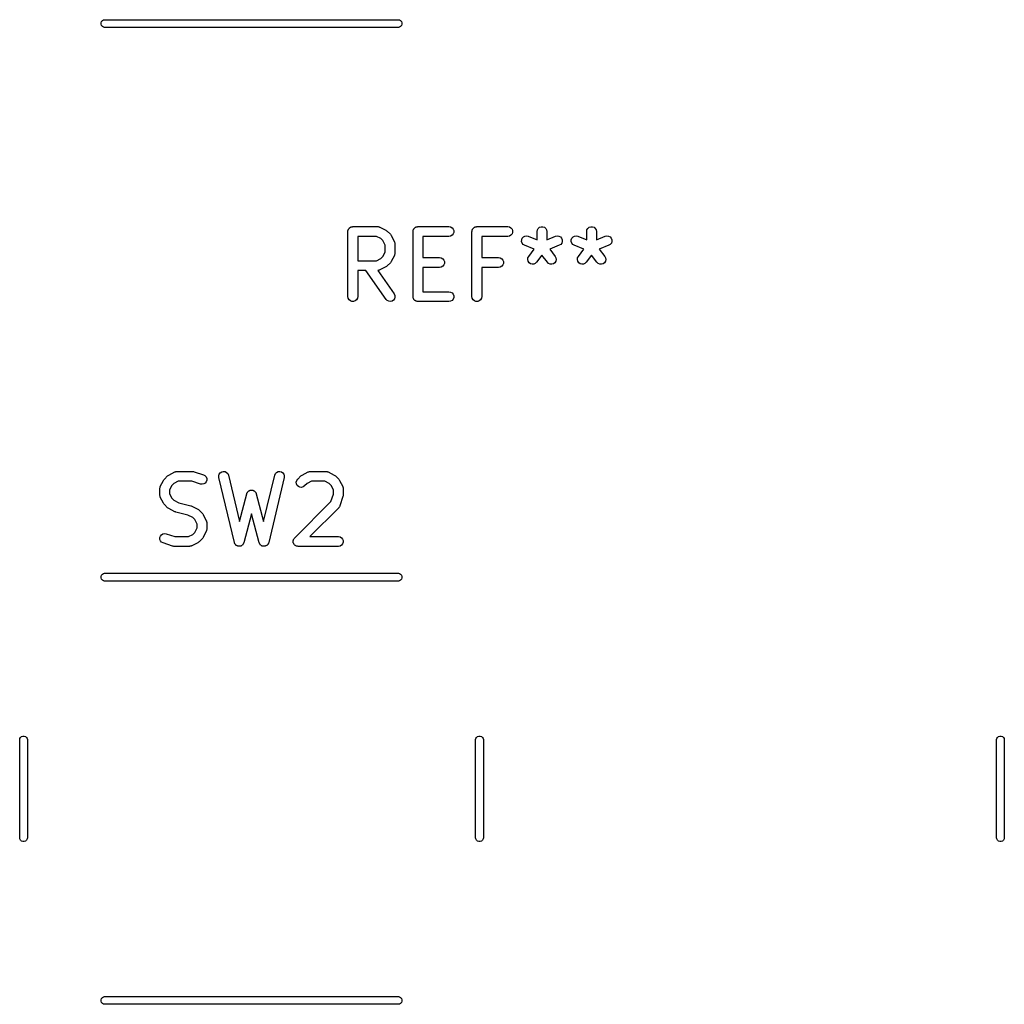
# Model space of a CAD drawing. Extents: x 76.7 to 113.3, y -101.6 to -38.8.
# Tile 7 of 11: x 76.7 to 91.8, y -69.6 to -54.4. Entities that reach past the tile are written whole.
import ezdxf

# ---------------------------------------------------------------- set-up
doc = ezdxf.new("R2010")
doc.units = 0
doc.header["$MEASUREMENT"] = 0
doc.layers.add('BLACK', color=7, linetype='CONTINUOUS')

msp = doc.modelspace()

# ---------------------------------------------------------------- linework, layer by layer
at = {"layer": 'BLACK', "linetype": 'CONTINUOUS'}
for p, q in [((77.94, -54.4894), (77.9472, -54.4695)), ((77.94, -54.5106), (77.94, -54.4894)), ((77.9472, -54.5305), (77.94, -54.5106)), ((77.9472, -54.4695), (77.9608, -54.4533)), ((77.9608, -54.5467), (77.9472, -54.5305)), ((77.9608, -54.4533), (77.9792, -54.4427)), ((77.9792, -54.5573), (77.9608, -54.5467)), ((77.9792, -54.4427), (77.9948, -54.44)), ((77.9948, -54.56), (77.9792, -54.5573)), ((77.9948, -54.44), (82.5052, -54.44)), ((82.5052, -54.56), (77.9948, -54.56)), ((82.5052, -54.44), (82.5208, -54.4427)), ((82.5208, -54.5573), (82.5052, -54.56)), ((82.5208, -54.4427), (82.5392, -54.4533)), ((82.5392, -54.5467), (82.5208, -54.5573)), ((82.5392, -54.4533), (82.5528, -54.4695)), ((82.5528, -54.5305), (82.5392, -54.5467)), ((82.5528, -54.4695), (82.56, -54.4894)), ((82.56, -54.5106), (82.5528, -54.5305)), ((82.56, -54.4894), (82.56, -54.5106)), ((81.7302, -57.6924), (81.7314, -57.6859)), ((81.7302, -58.6924), (81.7302, -57.6924)), ((81.7314, -57.6794), (81.7336, -57.6732)), ((81.7314, -57.6859), (81.7314, -57.6794)), ((81.7336, -57.6732), (81.7348, -57.6667)), ((81.7348, -57.6667), (81.738, -57.661)), ((81.738, -57.661), (81.7403, -57.6549)), ((81.7403, -57.6549), (81.7445, -57.6499)), ((81.7445, -57.6499), (81.7478, -57.6442)), ((81.7478, -57.6442), (81.7528, -57.64)), ((81.7528, -57.64), (81.757, -57.6349)), ((81.757, -57.6349), (81.7627, -57.6316)), ((81.7627, -57.6316), (81.7677, -57.6274)), ((81.7677, -57.6274), (81.7739, -57.6252)), ((81.7739, -57.6252), (81.7796, -57.6219)), ((81.7796, -57.6219), (81.786, -57.6208)), ((81.786, -57.6208), (81.7922, -57.6185)), ((81.7922, -57.6185), (81.7988, -57.6185)), ((81.7988, -57.6185), (81.8052, -57.6174)), ((81.8052, -57.6174), (82.1862, -57.6174)), ((82.1862, -57.6174), (82.1904, -57.6181)), ((82.1904, -57.6181), (82.1948, -57.6179)), ((82.1948, -57.6179), (82.2032, -57.6204)), ((82.2032, -57.6204), (82.2118, -57.6219)), ((82.2118, -57.6219), (82.2156, -57.6241)), ((82.2156, -57.6241), (82.2197, -57.6253)), ((82.2197, -57.6253), (82.315, -57.6729)), ((82.315, -57.6729), (82.3246, -57.6801)), ((82.3246, -57.6801), (82.3345, -57.687)), ((82.3345, -57.687), (82.3821, -57.7346)), ((82.3821, -57.7346), (82.389, -57.7444)), ((82.389, -57.7444), (82.3961, -57.7541)), ((82.3961, -57.7541), (82.4437, -57.8493)), ((82.7302, -57.6924), (82.7314, -57.6859)), ((82.7302, -58.6924), (82.7302, -57.6924)), ((82.7314, -57.6794), (82.7336, -57.6732)), ((82.7314, -57.6859), (82.7314, -57.6794)), ((82.7336, -57.6732), (82.7348, -57.6667)), ((82.7348, -57.6667), (82.738, -57.661)), ((82.738, -57.661), (82.7403, -57.6549)), ((82.7403, -57.6549), (82.7445, -57.6499)), ((82.7445, -57.6499), (82.7478, -57.6442)), ((82.7478, -57.6442), (82.7528, -57.64)), ((82.7528, -57.64), (82.757, -57.6349)), ((82.757, -57.6349), (82.7627, -57.6316)), ((82.7627, -57.6316), (82.7677, -57.6274)), ((82.7677, -57.6274), (82.7739, -57.6252)), ((82.7739, -57.6252), (82.7796, -57.6219)), ((82.7796, -57.6219), (82.786, -57.6208)), ((82.786, -57.6208), (82.7922, -57.6185)), ((82.7922, -57.6185), (82.7988, -57.6185)), ((82.7988, -57.6185), (82.8052, -57.6174)), ((82.8052, -57.6174), (83.2814, -57.6174)), ((83.2814, -57.6174), (83.3071, -57.6219)), ((83.3071, -57.6219), (83.3296, -57.6349)), ((83.3296, -57.7498), (83.3071, -57.7629)), ((83.3296, -57.6349), (83.3464, -57.6549)), ((83.3464, -57.7299), (83.3296, -57.7498)), ((83.3464, -57.6549), (83.3553, -57.6794)), ((83.3553, -57.7054), (83.3464, -57.7299)), ((83.3553, -57.6794), (83.3553, -57.7054)), ((83.635, -57.6924), (83.6361, -57.6859)), ((83.635, -58.6924), (83.635, -57.6924)), ((83.6361, -57.6794), (83.6384, -57.6732)), ((83.6361, -57.6859), (83.6361, -57.6794)), ((83.6384, -57.6732), (83.6395, -57.6667)), ((83.6395, -57.6667), (83.6428, -57.661)), ((83.6428, -57.661), (83.645, -57.6549)), ((83.645, -57.6549), (83.6493, -57.6499)), ((83.6493, -57.6499), (83.6525, -57.6442)), ((83.6525, -57.6442), (83.6576, -57.64)), ((83.6576, -57.64), (83.6618, -57.6349)), ((83.6618, -57.6349), (83.6675, -57.6316)), ((83.6675, -57.6316), (83.6725, -57.6274)), ((83.6725, -57.6274), (83.6787, -57.6252)), ((83.6787, -57.6252), (83.6843, -57.6219)), ((83.6843, -57.6219), (83.6908, -57.6208)), ((83.6908, -57.6208), (83.697, -57.6185)), ((83.697, -57.6185), (83.7035, -57.6185)), ((83.7035, -57.6185), (83.71, -57.6174)), ((83.71, -57.6174), (84.1862, -57.6174)), ((84.1862, -57.6174), (84.2118, -57.6219)), ((84.2118, -57.6219), (84.2344, -57.6349)), ((84.2344, -57.7498), (84.2118, -57.7629)), ((84.2344, -57.6349), (84.2511, -57.6549)), ((84.2511, -57.7299), (84.2344, -57.7498)), ((84.2511, -57.6549), (84.2601, -57.6794)), ((84.2601, -57.7054), (84.2511, -57.7299)), ((84.2601, -57.6794), (84.2601, -57.7054)), ((84.635, -57.6924), (84.6395, -57.6667)), ((84.635, -57.8197), (84.635, -57.6924)), ((84.6395, -57.6667), (84.6525, -57.6442)), ((84.6525, -57.6442), (84.6725, -57.6274)), ((84.6725, -57.6274), (84.697, -57.6185)), ((84.697, -57.6185), (84.723, -57.6185)), ((84.723, -57.6185), (84.7475, -57.6274)), ((84.7475, -57.6274), (84.7675, -57.6442)), ((84.7675, -57.6442), (84.7805, -57.6667)), ((84.7805, -57.6667), (84.785, -57.6924)), ((84.785, -57.6924), (84.785, -57.8197)), ((85.3969, -57.6924), (85.4014, -57.6667)), ((85.3969, -57.8197), (85.3969, -57.6924)), ((85.4014, -57.6667), (85.4145, -57.6442)), ((85.4145, -57.6442), (85.4344, -57.6274)), ((85.4344, -57.6274), (85.4589, -57.6185)), ((85.4589, -57.6185), (85.4849, -57.6185)), ((85.4849, -57.6185), (85.5094, -57.6274)), ((85.5094, -57.6274), (85.5294, -57.6442)), ((85.5294, -57.6442), (85.5424, -57.6667)), ((85.5424, -57.6667), (85.5469, -57.6924)), ((85.5469, -57.6924), (85.5469, -57.8197)), ((81.8802, -57.7674), (81.8802, -58.1412)), ((82.1685, -57.7674), (81.8802, -57.7674)), ((82.237, -57.8016), (82.1685, -57.7674)), ((82.2674, -57.832), (82.237, -57.8016)), ((82.3017, -57.9006), (82.2674, -57.832)), ((82.3017, -58.008), (82.3017, -57.9006)), ((82.4437, -57.8493), (82.445, -57.8535)), ((82.445, -57.8535), (82.4471, -57.8572)), ((82.4471, -57.8572), (82.4487, -57.8659)), ((82.4487, -57.8659), (82.4512, -57.8743)), ((82.4512, -57.8743), (82.4509, -57.8786)), ((82.4509, -57.8786), (82.4517, -57.8829)), ((82.4517, -57.8829), (82.4517, -58.0257)), ((83.2814, -57.7674), (82.8802, -57.7674)), ((82.8802, -57.7674), (82.8802, -58.0936)), ((83.3071, -57.7629), (83.2814, -57.7674)), ((84.1862, -57.7674), (83.785, -57.7674)), ((83.785, -57.7674), (83.785, -58.0936)), ((84.2118, -57.7629), (84.1862, -57.7674)), ((84.3977, -57.8459), (84.3985, -57.8199)), ((84.4058, -57.8707), (84.3977, -57.8459)), ((84.3985, -57.8199), (84.4082, -57.7957)), ((84.4219, -57.8911), (84.4058, -57.8707)), ((84.4082, -57.7957), (84.4255, -57.7763)), ((84.444, -57.9049), (84.4219, -57.8911)), ((84.4255, -57.7763), (84.4485, -57.764)), ((84.5913, -57.9638), (84.444, -57.9049)), ((84.4485, -57.764), (84.4743, -57.7603)), ((84.4743, -57.7603), (84.4998, -57.7656)), ((84.4998, -57.7656), (84.635, -57.8197)), ((84.785, -57.8197), (84.9202, -57.7656)), ((84.9759, -57.9049), (84.8287, -57.9638)), ((84.9202, -57.7656), (84.9457, -57.7603)), ((84.9457, -57.7603), (84.9715, -57.764)), ((84.9715, -57.764), (84.9945, -57.7763)), ((84.9981, -57.8911), (84.9759, -57.9049)), ((84.9945, -57.7763), (85.0118, -57.7957)), ((85.0142, -57.8707), (84.9981, -57.8911)), ((85.0118, -57.7957), (85.0215, -57.8199)), ((85.0223, -57.8459), (85.0142, -57.8707)), ((85.0215, -57.8199), (85.0223, -57.8459)), ((85.1596, -57.8459), (85.1604, -57.8199)), ((85.1677, -57.8707), (85.1596, -57.8459)), ((85.1604, -57.8199), (85.1701, -57.7957)), ((85.1838, -57.8911), (85.1677, -57.8707)), ((85.1701, -57.7957), (85.1874, -57.7763)), ((85.206, -57.9049), (85.1838, -57.8911)), ((85.1874, -57.7763), (85.2104, -57.764)), ((85.3532, -57.9638), (85.206, -57.9049)), ((85.2104, -57.764), (85.2362, -57.7603)), ((85.2362, -57.7603), (85.2617, -57.7656)), ((85.2617, -57.7656), (85.3969, -57.8197)), ((85.5469, -57.8197), (85.6821, -57.7656)), ((85.7379, -57.9049), (85.5906, -57.9638)), ((85.6821, -57.7656), (85.7076, -57.7603)), ((85.7076, -57.7603), (85.7334, -57.764)), ((85.7334, -57.764), (85.7564, -57.7763)), ((85.76, -57.8911), (85.7379, -57.9049)), ((85.7564, -57.7763), (85.7737, -57.7957)), ((85.7761, -57.8707), (85.76, -57.8911)), ((85.7737, -57.7957), (85.7834, -57.8199)), ((85.7842, -57.8459), (85.7761, -57.8707)), ((85.7834, -57.8199), (85.7842, -57.8459)), ((82.2674, -58.0765), (82.3017, -58.008)), ((82.4437, -58.0593), (82.3961, -58.1545)), ((82.445, -58.0551), (82.4437, -58.0593)), ((82.4471, -58.0514), (82.445, -58.0551)), ((82.4487, -58.0427), (82.4471, -58.0514)), ((82.4512, -58.0343), (82.4487, -58.0427)), ((82.4517, -58.0257), (82.4509, -58.03)), ((82.4509, -58.03), (82.4512, -58.0343)), ((84.5071, -58.076), (84.5913, -57.9638)), ((84.71, -58.0555), (84.6271, -58.166)), ((84.7929, -58.166), (84.71, -58.0555)), ((84.8287, -57.9638), (84.9129, -58.076)), ((85.269, -58.076), (85.3532, -57.9638)), ((85.4719, -58.0555), (85.389, -58.166)), ((85.5548, -58.166), (85.4719, -58.0555)), ((85.5906, -57.9638), (85.6748, -58.076)), ((81.8802, -58.1412), (82.1685, -58.1412)), ((82.1685, -58.1412), (82.237, -58.1069)), ((82.237, -58.1069), (82.2674, -58.0765)), ((82.3821, -58.174), (82.3345, -58.2216)), ((82.389, -58.1642), (82.3821, -58.174)), ((82.3961, -58.1545), (82.389, -58.1642)), ((82.8802, -58.0936), (83.1386, -58.0936)), ((83.1386, -58.0936), (83.1642, -58.0981)), ((83.1642, -58.0981), (83.1868, -58.1111)), ((83.1868, -58.1111), (83.2035, -58.1311)), ((83.2035, -58.2061), (83.1868, -58.226)), ((83.2035, -58.1311), (83.2124, -58.1555)), ((83.2124, -58.1816), (83.2035, -58.2061)), ((83.2124, -58.1555), (83.2124, -58.1816)), ((83.785, -58.0936), (84.0433, -58.0936)), ((84.0433, -58.0936), (84.069, -58.0981)), ((84.069, -58.0981), (84.0915, -58.1111)), ((84.0915, -58.1111), (84.1083, -58.1311)), ((84.1083, -58.2061), (84.0915, -58.226)), ((84.1083, -58.1311), (84.1172, -58.1555)), ((84.1172, -58.1816), (84.1083, -58.2061)), ((84.1172, -58.1555), (84.1172, -58.1816)), ((84.4923, -58.125), (84.4954, -58.0992)), ((84.4982, -58.1504), (84.4923, -58.125)), ((84.4954, -58.0992), (84.5071, -58.076)), ((84.5124, -58.1722), (84.4982, -58.1504)), ((84.5332, -58.1879), (84.5124, -58.1722)), ((84.5582, -58.1954), (84.5332, -58.1879)), ((84.5842, -58.194), (84.5582, -58.1954)), ((84.6081, -58.1838), (84.5842, -58.194)), ((84.6271, -58.166), (84.6081, -58.1838)), ((84.8119, -58.1838), (84.7929, -58.166)), ((84.8358, -58.194), (84.8119, -58.1838)), ((84.8618, -58.1954), (84.8358, -58.194)), ((84.8868, -58.1879), (84.8618, -58.1954)), ((84.9076, -58.1722), (84.8868, -58.1879)), ((84.9218, -58.1504), (84.9076, -58.1722)), ((84.9129, -58.076), (84.9246, -58.0992)), ((84.9277, -58.125), (84.9218, -58.1504)), ((84.9246, -58.0992), (84.9277, -58.125)), ((85.2542, -58.125), (85.2573, -58.0992)), ((85.2601, -58.1504), (85.2542, -58.125)), ((85.2573, -58.0992), (85.269, -58.076)), ((85.2743, -58.1722), (85.2601, -58.1504)), ((85.2951, -58.1879), (85.2743, -58.1722)), ((85.3201, -58.1954), (85.2951, -58.1879)), ((85.3461, -58.194), (85.3201, -58.1954)), ((85.37, -58.1838), (85.3461, -58.194)), ((85.389, -58.166), (85.37, -58.1838)), ((85.5738, -58.1838), (85.5548, -58.166)), ((85.5977, -58.194), (85.5738, -58.1838)), ((85.6237, -58.1954), (85.5977, -58.194)), ((85.6487, -58.1879), (85.6237, -58.1954)), ((85.6695, -58.1722), (85.6487, -58.1879)), ((85.6837, -58.1504), (85.6695, -58.1722)), ((85.6748, -58.076), (85.6865, -58.0992)), ((85.6896, -58.125), (85.6837, -58.1504)), ((85.6865, -58.0992), (85.6896, -58.125)), ((82.0043, -58.2912), (81.8802, -58.2912)), ((81.8802, -58.2912), (81.8802, -58.6924)), ((82.3152, -58.7354), (82.0043, -58.2912)), ((82.1904, -58.2904), (82.1873, -58.291)), ((82.1873, -58.291), (82.4381, -58.6494)), ((82.1948, -58.2907), (82.1904, -58.2904)), ((82.2032, -58.2882), (82.1948, -58.2907)), ((82.2118, -58.2867), (82.2032, -58.2882)), ((82.2156, -58.2845), (82.2118, -58.2867)), ((82.2197, -58.2833), (82.2156, -58.2845)), ((82.315, -58.2357), (82.2197, -58.2833)), ((82.3246, -58.2285), (82.315, -58.2357)), ((82.3345, -58.2216), (82.3246, -58.2285)), ((83.1386, -58.2436), (82.8802, -58.2436)), ((82.8802, -58.2436), (82.8802, -58.6174)), ((83.1642, -58.239), (83.1386, -58.2436)), ((83.1868, -58.226), (83.1642, -58.239)), ((84.0433, -58.2436), (83.785, -58.2436)), ((83.785, -58.2436), (83.785, -58.6924)), ((84.069, -58.239), (84.0433, -58.2436)), ((84.0915, -58.226), (84.069, -58.239)), ((82.4381, -58.6494), (82.4491, -58.673)), ((82.8802, -58.6174), (83.2814, -58.6174)), ((83.2814, -58.6174), (83.3071, -58.6219)), ((83.3071, -58.6219), (83.3296, -58.6349)), ((83.3296, -58.6349), (83.3464, -58.6549)), ((83.3464, -58.6549), (83.3553, -58.6794)), ((81.7348, -58.718), (81.7302, -58.6924)), ((81.7478, -58.7406), (81.7348, -58.718)), ((81.7677, -58.7573), (81.7478, -58.7406)), ((81.7922, -58.7662), (81.7677, -58.7573)), ((81.8183, -58.7662), (81.7922, -58.7662)), ((81.8427, -58.7573), (81.8183, -58.7662)), ((81.8627, -58.7406), (81.8427, -58.7573)), ((81.8757, -58.718), (81.8627, -58.7406)), ((81.8802, -58.6924), (81.8757, -58.718)), ((82.3336, -58.7538), (82.3152, -58.7354)), ((82.3572, -58.7648), (82.3336, -58.7538)), ((82.3832, -58.7671), (82.3572, -58.7648)), ((82.4084, -58.7604), (82.3832, -58.7671)), ((82.4297, -58.7454), (82.4084, -58.7604)), ((82.4446, -58.7241), (82.4297, -58.7454)), ((82.4514, -58.6989), (82.4446, -58.7241)), ((82.4491, -58.673), (82.4514, -58.6989)), ((82.7314, -58.6988), (82.7302, -58.6924)), ((82.7314, -58.7054), (82.7314, -58.6988)), ((82.7336, -58.7116), (82.7314, -58.7054)), ((82.7348, -58.718), (82.7336, -58.7116)), ((82.738, -58.7237), (82.7348, -58.718)), ((82.7403, -58.7299), (82.738, -58.7237)), ((82.7445, -58.7349), (82.7403, -58.7299)), ((82.7478, -58.7406), (82.7445, -58.7349)), ((82.7528, -58.7448), (82.7478, -58.7406)), ((82.757, -58.7498), (82.7528, -58.7448)), ((82.7627, -58.7531), (82.757, -58.7498)), ((82.7677, -58.7573), (82.7627, -58.7531)), ((82.7739, -58.7596), (82.7677, -58.7573)), ((82.7796, -58.7629), (82.7739, -58.7596)), ((82.786, -58.764), (82.7796, -58.7629)), ((82.7922, -58.7662), (82.786, -58.764)), ((82.7988, -58.7662), (82.7922, -58.7662)), ((82.8052, -58.7674), (82.7988, -58.7662)), ((83.2814, -58.7674), (82.8052, -58.7674)), ((83.3071, -58.7629), (83.2814, -58.7674)), ((83.3296, -58.7498), (83.3071, -58.7629)), ((83.3464, -58.7299), (83.3296, -58.7498)), ((83.3553, -58.7054), (83.3464, -58.7299)), ((83.3553, -58.6794), (83.3553, -58.7054)), ((83.6395, -58.718), (83.635, -58.6924)), ((83.6525, -58.7406), (83.6395, -58.718)), ((83.6725, -58.7573), (83.6525, -58.7406)), ((83.697, -58.7662), (83.6725, -58.7573)), ((83.723, -58.7662), (83.697, -58.7662)), ((83.7475, -58.7573), (83.723, -58.7662)), ((83.7675, -58.7406), (83.7475, -58.7573)), ((83.7805, -58.718), (83.7675, -58.7406)), ((83.785, -58.6924), (83.7805, -58.718)), ((78.9784, -61.4329), (79.0736, -61.3853)), ((79.0736, -61.3853), (79.0777, -61.3841)), ((79.0777, -61.3841), (79.0815, -61.3819)), ((79.0815, -61.3819), (79.0901, -61.3804)), ((79.0901, -61.3804), (79.0986, -61.3779)), ((79.0986, -61.3779), (79.1029, -61.3781)), ((79.1029, -61.3781), (79.1071, -61.3774)), ((79.1071, -61.3774), (79.3452, -61.3774)), ((79.3452, -61.3774), (79.3571, -61.3795)), ((79.3571, -61.3795), (79.369, -61.3812)), ((79.369, -61.3812), (79.5118, -61.4288)), ((79.7699, -61.3979), (79.7916, -61.3835)), ((79.7916, -61.3835), (79.817, -61.3775)), ((79.817, -61.3775), (79.8429, -61.3805)), ((79.8429, -61.3805), (79.8662, -61.3922)), ((80.6338, -61.3922), (80.6571, -61.3805)), ((80.6571, -61.3805), (80.683, -61.3775)), ((80.683, -61.3775), (80.7083, -61.3835)), ((80.7083, -61.3835), (80.7301, -61.3979)), ((81.026, -61.4329), (81.1212, -61.3853)), ((81.1212, -61.3853), (81.1254, -61.3841)), ((81.1254, -61.3841), (81.1291, -61.3819)), ((81.1291, -61.3819), (81.1378, -61.3804)), ((81.1378, -61.3804), (81.1462, -61.3779)), ((81.1462, -61.3779), (81.1505, -61.3781)), ((81.1505, -61.3781), (81.1548, -61.3774)), ((81.1548, -61.3774), (81.3929, -61.3774)), ((81.3929, -61.3774), (81.3971, -61.3781)), ((81.3971, -61.3781), (81.4014, -61.3779)), ((81.4014, -61.3779), (81.4099, -61.3804)), ((81.4099, -61.3804), (81.4185, -61.3819)), ((81.4185, -61.3819), (81.4223, -61.3841)), ((81.4223, -61.3841), (81.4264, -61.3853)), ((81.4264, -61.3853), (81.5216, -61.4329)), ((78.8496, -61.6093), (78.8972, -61.5141)), ((78.8972, -61.5141), (78.9044, -61.5044)), ((78.9044, -61.5044), (78.9113, -61.4946)), ((78.9113, -61.4946), (78.9589, -61.447)), ((78.9589, -61.447), (78.9687, -61.4401)), ((78.9687, -61.4401), (78.9784, -61.4329)), ((79.1248, -61.5274), (79.0563, -61.5616)), ((79.3331, -61.5274), (79.1248, -61.5274)), ((79.4644, -61.5712), (79.3331, -61.5274)), ((79.5118, -61.4288), (79.5347, -61.4413)), ((79.5347, -61.4413), (79.552, -61.4607)), ((79.554, -61.5357), (79.5379, -61.5561)), ((79.552, -61.4607), (79.5616, -61.485)), ((79.5623, -61.511), (79.554, -61.5357)), ((79.5616, -61.485), (79.5623, -61.511)), ((79.7469, -61.4437), (79.7544, -61.4188)), ((79.7485, -61.4698), (79.7469, -61.4437)), ((79.9866, -62.4698), (79.7485, -61.4698)), ((79.7544, -61.4188), (79.7699, -61.3979)), ((79.8662, -61.3922), (79.884, -61.4111)), ((79.884, -61.4111), (79.8944, -61.435)), ((79.8944, -61.435), (80.0636, -62.1459)), ((80.4364, -62.1459), (80.6056, -61.435)), ((80.7515, -61.4698), (80.5134, -62.4698)), ((80.6056, -61.435), (80.616, -61.4111)), ((80.616, -61.4111), (80.6338, -61.3922)), ((80.7301, -61.3979), (80.7456, -61.4188)), ((80.7456, -61.4188), (80.7531, -61.4437)), ((80.7531, -61.4437), (80.7515, -61.4698)), ((80.9372, -61.5411), (80.9439, -61.5159)), ((80.9439, -61.5159), (80.9589, -61.4946)), ((80.9589, -61.4946), (81.0065, -61.447)), ((81.0065, -61.447), (81.0163, -61.4401)), ((81.0163, -61.4401), (81.026, -61.4329)), ((81.1725, -61.5274), (81.1039, -61.5616)), ((81.3752, -61.5274), (81.1725, -61.5274)), ((81.4437, -61.5616), (81.3752, -61.5274)), ((81.5216, -61.4329), (81.5313, -61.4401)), ((81.5313, -61.4401), (81.5411, -61.447)), ((81.5411, -61.447), (81.5887, -61.4946)), ((81.5887, -61.4946), (81.5956, -61.5044)), ((81.5956, -61.5044), (81.6028, -61.5141)), ((81.6028, -61.5141), (81.6504, -61.6093)), ((78.8417, -61.6429), (78.8424, -61.6386)), ((78.8417, -61.7381), (78.8417, -61.6429)), ((78.8422, -61.6343), (78.8447, -61.6259)), ((78.8424, -61.6386), (78.8422, -61.6343)), ((78.8447, -61.6259), (78.8462, -61.6172)), ((78.8462, -61.6172), (78.8484, -61.6135)), ((78.8484, -61.6135), (78.8496, -61.6093)), ((79.0259, -61.592), (78.9917, -61.6606)), ((78.9917, -61.6606), (78.9917, -61.7204)), ((79.0563, -61.5616), (79.0259, -61.592)), ((79.4901, -61.575), (79.4644, -61.5712)), ((79.5157, -61.5697), (79.4901, -61.575)), ((79.5379, -61.5561), (79.5157, -61.5697)), ((80.1932, -61.6904), (80.197, -61.685)), ((80.197, -61.685), (80.2023, -61.6813)), ((80.2023, -61.6813), (80.2069, -61.6767)), ((80.2069, -61.6767), (80.2129, -61.6739)), ((80.2129, -61.6739), (80.2184, -61.6701)), ((80.2184, -61.6701), (80.2246, -61.6684)), ((80.2246, -61.6684), (80.2305, -61.6657)), ((80.2305, -61.6657), (80.2371, -61.6651)), ((80.2371, -61.6651), (80.2436, -61.6634)), ((80.2436, -61.6634), (80.25, -61.6639)), ((80.25, -61.6639), (80.2564, -61.6634)), ((80.2564, -61.6634), (80.2629, -61.6651)), ((80.2629, -61.6651), (80.2695, -61.6657)), ((80.2695, -61.6657), (80.2754, -61.6684)), ((80.2754, -61.6684), (80.2816, -61.6701)), ((80.2816, -61.6701), (80.2871, -61.6739)), ((80.2871, -61.6739), (80.2931, -61.6767)), ((80.2931, -61.6767), (80.2977, -61.6813)), ((80.2977, -61.6813), (80.303, -61.685)), ((80.303, -61.685), (80.3068, -61.6904)), ((80.9395, -61.567), (80.9372, -61.5411)), ((80.9505, -61.5906), (80.9395, -61.567)), ((80.9689, -61.6091), (80.9505, -61.5906)), ((80.9925, -61.6201), (80.9689, -61.6091)), ((81.0184, -61.6223), (80.9925, -61.6201)), ((81.0436, -61.6156), (81.0184, -61.6223)), ((81.0649, -61.6007), (81.0436, -61.6156)), ((81.1039, -61.5616), (81.0649, -61.6007)), ((81.4741, -61.592), (81.4437, -61.5616)), ((81.5083, -61.6606), (81.4741, -61.592)), ((81.5083, -61.7259), (81.5083, -61.6606)), ((81.6504, -61.6093), (81.6516, -61.6135)), ((81.6516, -61.6135), (81.6538, -61.6172)), ((81.6538, -61.6172), (81.6553, -61.6259)), ((81.6553, -61.6259), (81.6578, -61.6343)), ((81.6578, -61.6343), (81.6576, -61.6386)), ((81.6576, -61.6386), (81.6583, -61.6429)), ((81.6583, -61.6429), (81.6583, -61.7381)), ((78.8424, -61.7424), (78.8417, -61.7381)), ((78.8422, -61.7467), (78.8424, -61.7424)), ((78.8447, -61.7551), (78.8422, -61.7467)), ((78.8462, -61.7637), (78.8447, -61.7551)), ((78.8484, -61.7675), (78.8462, -61.7637)), ((78.8496, -61.7716), (78.8484, -61.7675)), ((78.8972, -61.8669), (78.8496, -61.7716)), ((78.9917, -61.7204), (79.0259, -61.7889)), ((79.0259, -61.7889), (79.0563, -61.8193)), ((79.0563, -61.8193), (79.1333, -61.8578)), ((80.0636, -62.1459), (80.1775, -61.7188)), ((80.1775, -61.7188), (80.1803, -61.7127)), ((80.1803, -61.7127), (80.1821, -61.7063)), ((80.1821, -61.7063), (80.1858, -61.701)), ((80.1858, -61.701), (80.1885, -61.6951)), ((80.1885, -61.6951), (80.1932, -61.6904)), ((80.3068, -61.6904), (80.3115, -61.6951)), ((80.3115, -61.6951), (80.3142, -61.701)), ((80.3142, -61.701), (80.3179, -61.7063)), ((80.3179, -61.7063), (80.3197, -61.7127)), ((80.3197, -61.7127), (80.3225, -61.7188)), ((80.3225, -61.7188), (80.4364, -62.1459)), ((80.9113, -62.3993), (81.4702, -61.8404)), ((81.4702, -61.8404), (81.5083, -61.7259)), ((81.6545, -61.7618), (81.6069, -61.9047)), ((81.6562, -61.7499), (81.6545, -61.7618)), ((81.6583, -61.7381), (81.6562, -61.7499)), ((78.9044, -61.8765), (78.8972, -61.8669)), ((78.9113, -61.8864), (78.9044, -61.8765)), ((78.9589, -61.934), (78.9113, -61.8864)), ((78.9687, -61.9409), (78.9589, -61.934)), ((78.9784, -61.948), (78.9687, -61.9409)), ((79.0736, -61.9957), (78.9784, -61.948)), ((79.1333, -61.8578), (79.3158, -61.9034)), ((79.3158, -61.9034), (79.3233, -61.9068)), ((79.3233, -61.9068), (79.3312, -61.9091)), ((79.3312, -61.9091), (79.4264, -61.9567)), ((79.4264, -61.9567), (79.4361, -61.9639)), ((79.4361, -61.9639), (79.4459, -61.9708)), ((79.4459, -61.9708), (79.4935, -62.0184)), ((81.5887, -61.934), (81.1454, -62.3774)), ((81.5912, -61.9304), (81.5887, -61.934)), ((81.5945, -61.9276), (81.5912, -61.9304)), ((81.5986, -61.9198), (81.5945, -61.9276)), ((81.6037, -61.9126), (81.5986, -61.9198)), ((81.6048, -61.9085), (81.6037, -61.9126)), ((81.6069, -61.9047), (81.6048, -61.9085)), ((79.0815, -61.998), (79.0736, -61.9957)), ((79.089, -62.0013), (79.0815, -61.998)), ((79.2714, -62.047), (79.089, -62.0013)), ((79.3484, -62.0854), (79.2714, -62.047)), ((79.3788, -62.1159), (79.3484, -62.0854)), ((79.4131, -62.1844), (79.3788, -62.1159)), ((79.4935, -62.0184), (79.5004, -62.0282)), ((79.5004, -62.0282), (79.5076, -62.0379)), ((79.5076, -62.0379), (79.5552, -62.1331)), ((79.5552, -62.1331), (79.5564, -62.1373)), ((79.5564, -62.1373), (79.5586, -62.141)), ((79.5586, -62.141), (79.5601, -62.1497)), ((80.25, -62.0292), (80.132, -62.4717)), ((80.368, -62.4717), (80.25, -62.0292)), ((79.3788, -62.3127), (79.4131, -62.2442)), ((79.4131, -62.2442), (79.4131, -62.1844)), ((79.5564, -62.2913), (79.5552, -62.2954)), ((79.5586, -62.2876), (79.5564, -62.2913)), ((79.5601, -62.2789), (79.5586, -62.2876)), ((79.5601, -62.1497), (79.5626, -62.1581)), ((79.5626, -62.2705), (79.5601, -62.2789)), ((79.5626, -62.1581), (79.5623, -62.1624)), ((79.5623, -62.1624), (79.5631, -62.1667)), ((79.5631, -62.2619), (79.5623, -62.2662)), ((79.5623, -62.2662), (79.5626, -62.2705)), ((79.5631, -62.1667), (79.5631, -62.2619)), ((78.8425, -62.3938), (78.8507, -62.369)), ((78.8432, -62.4198), (78.8425, -62.3938)), ((78.8528, -62.444), (78.8432, -62.4198)), ((78.8507, -62.369), (78.8669, -62.3486)), ((78.87, -62.4635), (78.8528, -62.444)), ((78.8669, -62.3486), (78.8891, -62.335)), ((78.8891, -62.335), (78.9146, -62.3298)), ((78.9146, -62.3298), (78.9404, -62.3336)), ((78.9404, -62.3336), (79.0717, -62.3774)), ((79.0717, -62.3774), (79.2799, -62.3774)), ((79.2799, -62.3774), (79.3484, -62.3431)), ((79.3484, -62.3431), (79.3788, -62.3127)), ((79.4935, -62.4102), (79.4459, -62.4578)), ((79.5004, -62.4003), (79.4935, -62.4102)), ((79.5076, -62.3907), (79.5004, -62.4003)), ((79.5552, -62.2954), (79.5076, -62.3907)), ((80.8896, -62.4458), (80.8904, -62.4427)), ((80.8904, -62.4394), (80.8938, -62.4301)), ((80.8904, -62.4427), (80.8904, -62.4394)), ((80.8938, -62.4301), (80.8963, -62.4207)), ((80.8963, -62.4207), (80.8982, -62.418)), ((80.8982, -62.418), (80.8993, -62.4149)), ((80.8993, -62.4149), (80.9056, -62.4074)), ((80.9056, -62.4074), (80.9113, -62.3993)), ((81.1454, -62.3774), (81.5833, -62.3774)), ((81.5833, -62.3774), (81.609, -62.3819)), ((81.609, -62.3819), (81.6315, -62.3949)), ((81.6315, -62.3949), (81.6483, -62.4149)), ((81.6483, -62.4149), (81.6572, -62.4394)), ((81.6572, -62.4394), (81.6572, -62.4654)), ((78.8929, -62.4759), (78.87, -62.4635)), ((79.0358, -62.5235), (78.8929, -62.4759)), ((79.0477, -62.5253), (79.0358, -62.5235)), ((79.0595, -62.5274), (79.0477, -62.5253)), ((79.2976, -62.5274), (79.0595, -62.5274)), ((79.3019, -62.5266), (79.2976, -62.5274)), ((79.3062, -62.5269), (79.3019, -62.5266)), ((79.3146, -62.5244), (79.3062, -62.5269)), ((79.3233, -62.5229), (79.3146, -62.5244)), ((79.327, -62.5207), (79.3233, -62.5229)), ((79.3312, -62.5195), (79.327, -62.5207)), ((79.4264, -62.4718), (79.3312, -62.5195)), ((79.4361, -62.4647), (79.4264, -62.4718)), ((79.4459, -62.4578), (79.4361, -62.4647)), ((79.9896, -62.4768), (79.9866, -62.4698)), ((79.9916, -62.4842), (79.9896, -62.4768)), ((79.9947, -62.4886), (79.9916, -62.4842)), ((79.9969, -62.4937), (79.9947, -62.4886)), ((80.0022, -62.4992), (79.9969, -62.4937)), ((80.0066, -62.5055), (80.0022, -62.4992)), ((80.011, -62.5086), (80.0066, -62.5055)), ((80.0148, -62.5126), (80.011, -62.5086)), ((80.0216, -62.516), (80.0148, -62.5126)), ((80.0279, -62.5204), (80.0216, -62.516)), ((80.0332, -62.5218), (80.0279, -62.5204)), ((80.0381, -62.5243), (80.0332, -62.5218)), ((80.0457, -62.5251), (80.0381, -62.5243)), ((80.0531, -62.5271), (80.0457, -62.5251)), ((80.0585, -62.5266), (80.0531, -62.5271)), ((80.064, -62.5272), (80.0585, -62.5266)), ((80.0714, -62.5255), (80.064, -62.5272)), ((80.079, -62.5248), (80.0714, -62.5255)), ((80.084, -62.5225), (80.079, -62.5248)), ((80.0893, -62.5212), (80.084, -62.5225)), ((80.0957, -62.517), (80.0893, -62.5212)), ((80.1026, -62.5138), (80.0957, -62.517)), ((80.1065, -62.5099), (80.1026, -62.5138)), ((80.111, -62.5069), (80.1065, -62.5099)), ((80.1156, -62.5007), (80.111, -62.5069)), ((80.121, -62.4953), (80.1156, -62.5007)), ((80.1233, -62.4904), (80.121, -62.4953)), ((80.1266, -62.486), (80.1233, -62.4904)), ((80.1288, -62.4786), (80.1266, -62.486)), ((80.132, -62.4717), (80.1288, -62.4786)), ((80.3712, -62.4786), (80.368, -62.4717)), ((80.3734, -62.486), (80.3712, -62.4786)), ((80.3767, -62.4904), (80.3734, -62.486)), ((80.379, -62.4953), (80.3767, -62.4904)), ((80.3844, -62.5007), (80.379, -62.4953)), ((80.389, -62.5069), (80.3844, -62.5007)), ((80.3935, -62.5099), (80.389, -62.5069)), ((80.3974, -62.5138), (80.3935, -62.5099)), ((80.4043, -62.517), (80.3974, -62.5138)), ((80.4107, -62.5212), (80.4043, -62.517)), ((80.416, -62.5225), (80.4107, -62.5212)), ((80.421, -62.5248), (80.416, -62.5225)), ((80.4286, -62.5255), (80.421, -62.5248)), ((80.436, -62.5272), (80.4286, -62.5255)), ((80.4415, -62.5266), (80.436, -62.5272)), ((80.4469, -62.5271), (80.4415, -62.5266)), ((80.4543, -62.5251), (80.4469, -62.5271)), ((80.4619, -62.5243), (80.4543, -62.5251)), ((80.4668, -62.5218), (80.4619, -62.5243)), ((80.4721, -62.5204), (80.4668, -62.5218)), ((80.4784, -62.516), (80.4721, -62.5204)), ((80.4852, -62.5126), (80.4784, -62.516)), ((80.489, -62.5086), (80.4852, -62.5126)), ((80.4934, -62.5055), (80.489, -62.5086)), ((80.4978, -62.4992), (80.4934, -62.5055)), ((80.5031, -62.4937), (80.4978, -62.4992)), ((80.5053, -62.4886), (80.5031, -62.4937)), ((80.5084, -62.4842), (80.5053, -62.4886)), ((80.5104, -62.4768), (80.5084, -62.4842)), ((80.5134, -62.4698), (80.5104, -62.4768)), ((80.8904, -62.4556), (80.8896, -62.4458)), ((80.8904, -62.4654), (80.8904, -62.4556)), ((80.8916, -62.4685), (80.8904, -62.4654)), ((80.8918, -62.4718), (80.8916, -62.4685)), ((80.896, -62.4807), (80.8918, -62.4718)), ((80.8993, -62.4899), (80.896, -62.4807)), ((80.9015, -62.4924), (80.8993, -62.4899)), ((80.9028, -62.4954), (80.9015, -62.4924)), ((80.9098, -62.5023), (80.9028, -62.4954)), ((80.9161, -62.5098), (80.9098, -62.5023)), ((80.9189, -62.5115), (80.9161, -62.5098)), ((80.9213, -62.5138), (80.9189, -62.5115)), ((80.9301, -62.518), (80.9213, -62.5138)), ((80.9386, -62.5229), (80.9301, -62.518)), ((80.9419, -62.5234), (80.9386, -62.5229)), ((80.9449, -62.5248), (80.9419, -62.5234)), ((80.9546, -62.5257), (80.9449, -62.5248)), ((80.9643, -62.5274), (80.9546, -62.5257)), ((81.5833, -62.5274), (80.9643, -62.5274)), ((81.609, -62.5229), (81.5833, -62.5274)), ((81.6315, -62.5098), (81.609, -62.5229)), ((81.6483, -62.4899), (81.6315, -62.5098)), ((81.6572, -62.4654), (81.6483, -62.4899)), ((77.94, -62.9894), (77.9472, -62.9695)), ((77.94, -63.0106), (77.94, -62.9894)), ((77.9472, -63.0305), (77.94, -63.0106)), ((77.9472, -62.9695), (77.9608, -62.9533)), ((77.9608, -63.0467), (77.9472, -63.0305)), ((77.9608, -62.9533), (77.9792, -62.9427)), ((77.9792, -63.0573), (77.9608, -63.0467)), ((77.9792, -62.9427), (77.9948, -62.94)), ((77.9948, -62.94), (82.5052, -62.94)), ((82.5052, -62.94), (82.5208, -62.9427)), ((82.5208, -62.9427), (82.5392, -62.9533)), ((82.5392, -63.0467), (82.5208, -63.0573)), ((82.5392, -62.9533), (82.5528, -62.9695)), ((82.5528, -63.0305), (82.5392, -63.0467)), ((82.5528, -62.9695), (82.56, -62.9894)), ((82.56, -63.0106), (82.5528, -63.0305)), ((82.56, -62.9894), (82.56, -63.0106)), ((77.9948, -63.06), (77.9792, -63.0573)), ((82.5052, -63.06), (77.9948, -63.06)), ((82.5208, -63.0573), (82.5052, -63.06)), ((76.6927, -65.4792), (76.7033, -65.4608)), ((76.7033, -65.4608), (76.7195, -65.4472)), ((76.7195, -65.4472), (76.7394, -65.44)), ((76.7394, -65.44), (76.7606, -65.44)), ((76.7606, -65.44), (76.7805, -65.4472)), ((76.7805, -65.4472), (76.7967, -65.4608)), ((76.7967, -65.4608), (76.8073, -65.4792)), ((83.6927, -65.4792), (83.7033, -65.4608)), ((83.7033, -65.4608), (83.7195, -65.4472)), ((83.7195, -65.4472), (83.7394, -65.44)), ((83.7394, -65.44), (83.7606, -65.44)), ((83.7606, -65.44), (83.7805, -65.4472)), ((83.7805, -65.4472), (83.7967, -65.4608)), ((83.7967, -65.4608), (83.8073, -65.4792)), ((91.6927, -65.4792), (91.7033, -65.4608)), ((91.7033, -65.4608), (91.7195, -65.4472)), ((91.7195, -65.4472), (91.7394, -65.44)), ((91.7394, -65.44), (91.7606, -65.44)), ((91.7606, -65.44), (91.7805, -65.4472)), ((91.7805, -65.4472), (91.7967, -65.4608)), ((91.7967, -65.4608), (91.8073, -65.4792)), ((76.69, -65.4948), (76.6927, -65.4792)), ((76.69, -67.0052), (76.69, -65.4948)), ((76.8073, -65.4792), (76.81, -65.4948)), ((76.81, -65.4948), (76.81, -67.0052)), ((83.69, -65.4948), (83.6927, -65.4792)), ((83.69, -67.0052), (83.69, -65.4948)), ((83.8073, -65.4792), (83.81, -65.4948)), ((83.81, -65.4948), (83.81, -67.0052)), ((91.69, -65.4948), (91.6927, -65.4792)), ((91.69, -67.0052), (91.69, -65.4948)), ((91.8073, -65.4792), (91.81, -65.4948)), ((91.81, -65.4948), (91.81, -67.0052)), ((76.6927, -67.0208), (76.69, -67.0052)), ((76.7033, -67.0392), (76.6927, -67.0208)), ((76.7195, -67.0528), (76.7033, -67.0392)), ((76.7394, -67.06), (76.7195, -67.0528)), ((76.7606, -67.06), (76.7394, -67.06)), ((76.7805, -67.0528), (76.7606, -67.06)), ((76.7967, -67.0392), (76.7805, -67.0528)), ((76.8073, -67.0208), (76.7967, -67.0392)), ((76.81, -67.0052), (76.8073, -67.0208)), ((83.6927, -67.0208), (83.69, -67.0052)), ((83.7033, -67.0392), (83.6927, -67.0208)), ((83.7195, -67.0528), (83.7033, -67.0392)), ((83.7394, -67.06), (83.7195, -67.0528)), ((83.7606, -67.06), (83.7394, -67.06)), ((83.7805, -67.0528), (83.7606, -67.06)), ((83.7967, -67.0392), (83.7805, -67.0528)), ((83.8073, -67.0208), (83.7967, -67.0392)), ((83.81, -67.0052), (83.8073, -67.0208)), ((91.6927, -67.0208), (91.69, -67.0052)), ((91.7033, -67.0392), (91.6927, -67.0208)), ((91.7195, -67.0528), (91.7033, -67.0392)), ((91.7394, -67.06), (91.7195, -67.0528)), ((91.7606, -67.06), (91.7394, -67.06)), ((91.7805, -67.0528), (91.7606, -67.06)), ((91.7967, -67.0392), (91.7805, -67.0528)), ((91.8073, -67.0208), (91.7967, -67.0392)), ((91.81, -67.0052), (91.8073, -67.0208)), ((77.94, -69.4894), (77.9472, -69.4695)), ((77.94, -69.5106), (77.94, -69.4894)), ((77.9472, -69.5305), (77.94, -69.5106)), ((77.9472, -69.4695), (77.9608, -69.4533)), ((77.9608, -69.5467), (77.9472, -69.5305)), ((77.9608, -69.4533), (77.9792, -69.4427)), ((77.9792, -69.5573), (77.9608, -69.5467)), ((77.9792, -69.4427), (77.9948, -69.44)), ((77.9948, -69.44), (82.5052, -69.44)), ((82.5052, -69.44), (82.5208, -69.4427)), ((82.5208, -69.4427), (82.5392, -69.4533)), ((82.5392, -69.5467), (82.5208, -69.5573)), ((82.5392, -69.4533), (82.5528, -69.4695)), ((82.5528, -69.5305), (82.5392, -69.5467)), ((82.5528, -69.4695), (82.56, -69.4894)), ((82.56, -69.5106), (82.5528, -69.5305)), ((82.56, -69.4894), (82.56, -69.5106)), ((77.9948, -69.56), (77.9792, -69.5573)), ((82.5052, -69.56), (77.9948, -69.56)), ((82.5208, -69.5573), (82.5052, -69.56))]:
    msp.add_line(p, q, dxfattribs=at)

doc.saveas('drawing.dxf')
